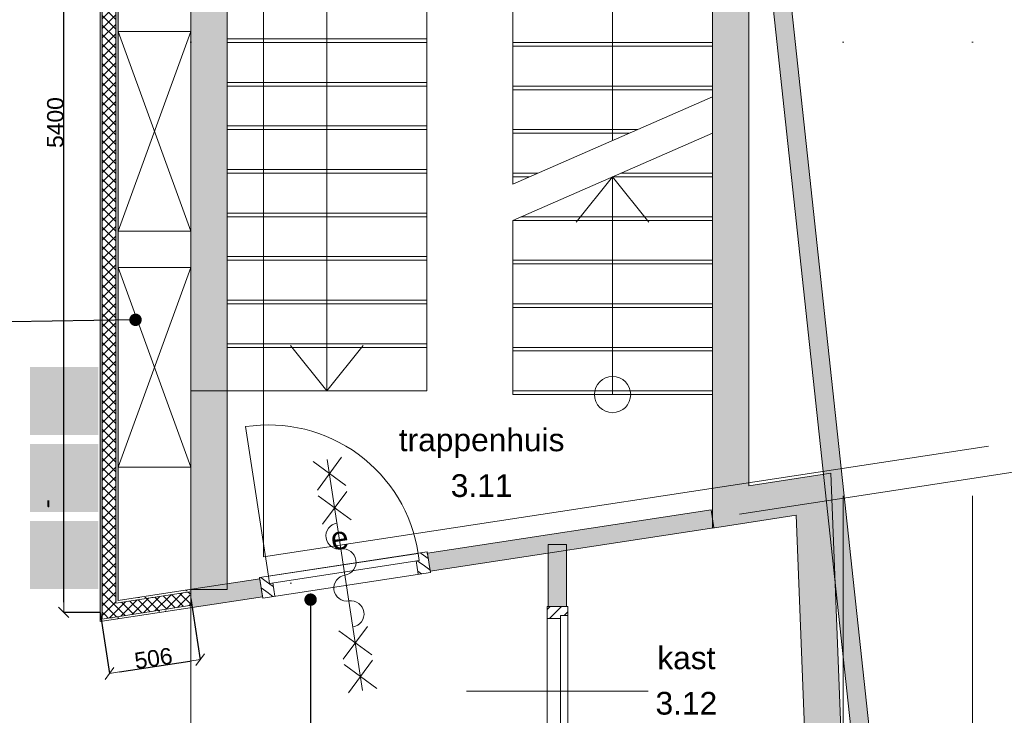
# Model space of a CAD drawing. Extents: x -329828 to 339781, y -55429 to 69176.
# Tile 27 of 140: x -223256 to -217833, y 20388 to 24222. Entities that reach past the tile are written whole.
import ezdxf
from ezdxf.enums import TextEntityAlignment as Align

# ---------------------------------------------------------------- set-up
doc = ezdxf.new("R2010")
doc.units = 0
doc.header["$LTSCALE"] = 50
for name, pattern in [('_ .', [190, 90, -50, 0, -50]), ('B0204', [1300, 1000, -100, 100, -100]), ('B0702', [117.37, 78.119999, -39.250001])]:
    doc.linetypes.add(name, pattern=pattern)
doc.layers.get('0').update_dxf_attribs({"linetype": 'CONTINUOUS'})
doc.layers.get('Defpoints').update_dxf_attribs({"linetype": 'CONTINUOUS'})
for name, color, linetype in [('00 Bestaand', 7, 'CONTINUOUS'), ('00 Bestaand 2D arcering', 7, 'CONTINUOUS'), ('00 Bestaand Deuren', 7, 'CONTINUOUS'), ('00 Bestaand Doorsnede-arcering', 7, 'CONTINUOUS'), ('00 Ruimtenummer', 7, 'CONTINUOUS'), ('22 Binnenwanden', 7, 'CONTINUOUS'), ('22 Binnenwanden 2D arcering', 7, 'CONTINUOUS'), ('22 Binnenwanden Deuren', 7, 'CONTINUOUS'), ('22 Binnenwanden Deurlabels', 7, 'CONTINUOUS'), ('22 Binnenwanden Doorsnede-arcering', 7, 'CONTINUOUS'), ('22 Binnenwanden Laagscheidingslijnen', 7, 'CONTINUOUS'), ('65 Beveiliging', 7, 'CONTINUOUS'), ('65 Beveiliging 2D arcering', 7, 'CONTINUOUS'), ('A Stramien', 7, 'CONTINUOUS'), ('Tekst_dim 1_ 50', 7, 'CONTINUOUS'), ('WM5448--', 1, 'CONTINUOUS')]:
    doc.layers.add(name, color=color, linetype=linetype)
doc.styles.add('GENERATED_STYLE_1', font='ARIAL.TTF')
doc.styles.get("Standard").update_dxf_attribs({"font": 'ARIAL.TTF'})
doc.linetypes.add('WBDBO 60', pattern='A,0,[1,4 3e verdieping1.Shx,S=13.888889,R=0,X=0,Y=-6.10623e-16],-1750,0', length=1750)
doc.dimstyles.new('GENERATED_STYLE__3', dxfattribs={"dimtxt": 89.999998, "dimasz": 57, "dimexe": 0.18, "dimexo": 0, "dimgap": 0.09, "dimtad": 1, "dimdec": 0, "dimzin": 0, "dimdsep": 46, "dimtxsty": 'GENERATED_STYLE_1', "dimblk": 'ARROWHEAD_6', "dimblk1": 'ARROWHEAD_6', "dimblk2": 'ARROWHEAD_6', "dimcen": 0.09, "dimclrd": 1, "dimclre": 1, "dimclrt": 2, "dimadec": 1, "dimazin": 0, "dimtfac": 1, "dimtdec": 4, "dimtmove": 0, "dimatfit": 3, "dimfxl": 0, "dimtolj": 1, "dimtzin": 0, "dimarcsym": 0})
doc.dimstyles.new('GENERATED_STYLE__8', dxfattribs={"dimtxt": 0.18, "dimasz": 136.8, "dimexe": 0.18, "dimexo": 0.0625, "dimgap": 0.09, "dimtad": 0, "dimtih": 1, "dimtoh": 1, "dimdec": 4, "dimzin": 0, "dimdsep": 46, "dimtxsty": 'Standard', "dimcen": 0.09, "dimadec": 0, "dimazin": 0, "dimtfac": 1, "dimtdec": 4, "dimtmove": 0, "dimatfit": 3, "dimldrblk": 'ARROWHEAD_11', "dimfxl": 0, "dimtolj": 1, "dimtzin": 0, "dimarcsym": 0})
pattern_1 = [(45, (0, 0), (-31.82, 31.82), [])]
pattern_2 = [(0, (0, 0), (0, 37.5), [0, -37.5])]
pattern_3 = [(45, (0, 0), (-26.516504, 26.516504), []), (135, (0, 0), (26.516504, 26.516504), [])]

# ---------------------------------------------------------------- blocks, each defined once
blk = doc.blocks.new('Wall_3_2', base_point=(42023.2, 25435.9))
at = {"layer": '00 Bestaand Doorsnede-arcering', "linetype": 'Continuous', "lineweight": 0}
blk.add_hatch(color=255, dxfattribs=at).paths.add_polyline_path([(42023.2, 25435.9), (42023.2, 21420.5), (42223.2, 21653.4), (42223.2, 25535.9)], flags=0)
at = {"layer": '00 Bestaand', "color": 1, "linetype": 'Continuous', "lineweight": 0}
for p, q in [((42223.2, 21653.4), (42223.2, 25535.9)), ((42023.2, 25435.9), (42023.2, 21420.5))]:
    blk.add_line(p, q, dxfattribs=at)
blk = doc.blocks.new('Wall_4_2', base_point=(42479.7, 21591.5))
at = {"layer": '00 Bestaand Doorsnede-arcering', "linetype": 'Continuous', "lineweight": 0}
blk.add_hatch(color=255, dxfattribs=at).paths.add_polyline_path([(42483.7, 21490.9), (42764.8, 14386.6), (42963.7, 14417.2), (42674.7, 21722.5)], flags=0)
at = {"layer": '00 Bestaand', "color": 1, "linetype": 'Continuous', "lineweight": 0}
for p, q in [((42963.7, 14417.2), (42674.7, 21722.5)), ((42483.7, 21490.9), (42545.8, 19921.6))]:
    blk.add_line(p, q, dxfattribs=at)
blk = doc.blocks.new('Wall_27_2', base_point=(43546.7, 14204.5))
at = {"layer": '00 Bestaand Doorsnede-arcering', "linetype": 'Continuous', "lineweight": 0}
blk.add_hatch(color=255, dxfattribs=at).paths.add_polyline_path([(43546.7, 14204.5), (42322.3, 25546.5), (42222.9, 25535.8), (43458.1, 14094.4)], flags=0)
at = {"layer": '00 Bestaand', "color": 1, "linetype": 'Continuous', "lineweight": 0}
for p, q in [((43546.7, 14204.5), (42322.3, 25546.5)), ((42222.9, 25535.8), (43415.7, 14486.7))]:
    blk.add_line(p, q, dxfattribs=at)
blk = doc.blocks.new('Wall_31_2', base_point=(39150.3, 25535.9))
at = {"layer": '22 Binnenwanden Doorsnede-arcering', "linetype": 'Continuous', "lineweight": 0}
blk.add_hatch(color=255, dxfattribs=at).paths.add_polyline_path([(39150.3, 25535.9), (39150.3, 22175.9), (39350.3, 22175.9), (39350.3, 25535.9)], flags=0)
at = {"layer": '22 Binnenwanden', "color": 1, "linetype": 'Continuous', "lineweight": 0}
for p, q in [((39150.3, 25535.9), (39150.3, 22175.9)), ((39350.3, 25535.9), (39150.3, 25535.9)), ((39350.3, 22175.9), (39350.3, 25535.9)), ((39150.3, 22175.9), (39350.3, 22175.9))]:
    blk.add_line(p, q, dxfattribs=at)
blk = doc.blocks.new('Wall_46_2', base_point=(39150.3, 22175.9))
at = {"layer": '00 Bestaand Doorsnede-arcering', "linetype": 'Continuous', "lineweight": 0}
blk.add_hatch(color=255, dxfattribs=at).paths.add_polyline_path([(39150.3, 22175.9), (39150.3, 21080.9), (39350.3, 21080.9), (39350.3, 22175.9)], flags=0)
at = {"layer": '00 Bestaand', "color": 1, "linetype": 'Continuous', "lineweight": 0}
for p, q in [((39150.3, 22175.9), (39150.3, 21080.9)), ((39350.3, 22175.9), (39150.3, 22175.9)), ((39350.3, 21080.9), (39350.3, 22175.9)), ((39150.3, 21080.9), (39350.3, 21080.9))]:
    blk.add_line(p, q, dxfattribs=at)
blk = doc.blocks.new('D1a bu h 15_4')
at = {"layer": '00 Bestaand 2D arcering', "linetype": 'Continuous', "lineweight": 0}
h = blk.add_hatch(dxfattribs=at)
h.set_pattern_fill('12_NAALDHOUT_0002', color=9, style=0, pattern_type=2)
h.set_pattern_definition(pattern_1)
h.paths.add_polyline_path([(-467, 0), (-467, -114), (-433.5, -114), (-433.5, 0)], flags=0)
h = blk.add_hatch(dxfattribs=at)
h.set_pattern_fill('12_NAALDHOUT_0002', color=9, style=0, pattern_type=2)
h.set_pattern_definition(pattern_1)
h.paths.add_polyline_path([(-433.5, 0), (-433.5, -114), (-417, -114), (-417, 0)], flags=0)
h = blk.add_hatch(dxfattribs=at)
h.set_pattern_fill('12_NAALDHOUT_0002', color=9, style=0, pattern_type=2)
h.set_pattern_definition(pattern_1)
h.paths.add_polyline_path([(-417, -74), (-417, 0), (-400, 0), (-400, -74)], flags=0)
h = blk.add_hatch(dxfattribs=at)
h.set_pattern_fill('12_NAALDHOUT_0002', color=9, style=0, pattern_type=2)
h.set_pattern_definition(pattern_1)
h.paths.add_polyline_path([(417, -74), (400, -74), (400, 0), (417, 0)], flags=0)
h = blk.add_hatch(dxfattribs=at)
h.set_pattern_fill('12_NAALDHOUT_0002', color=9, style=0, pattern_type=2)
h.set_pattern_definition(pattern_1)
h.paths.add_polyline_path([(417, 0), (417, -114), (433.5, -114), (433.5, 0)], flags=0)
h = blk.add_hatch(dxfattribs=at)
h.set_pattern_fill('12_NAALDHOUT_0002', color=9, style=0, pattern_type=2)
h.set_pattern_definition(pattern_1)
h.paths.add_polyline_path([(467, 0), (433.5, 0), (433.5, -114), (467, -114)], flags=0)
at = {"layer": '00 Bestaand Deuren', "color": 2, "linetype": 'Continuous', "lineweight": 0}
blk.add_line((0, -557), (0, 443), dxfattribs=at)
at = {"layer": '00 Bestaand Deuren', "color": 1, "linetype": 'Continuous', "lineweight": 0}
for p, q in [((-467, 0), (467, 0)), ((-467, 0), (-467, -114)), ((-400, -74), (-400, 0)), ((400, -74), (400, 0)), ((467, -114), (467, 0)), ((-467, -7), (-467, -107)), ((467, -7), (467, -107)), ((417, -74), (-417, -74)), ((-417, -74), (-417, -114)), ((417, -114), (417, -74)), ((-467, -114), (467, -114)), ((-417, -114), (417, -114))]:
    blk.add_line(p, q, dxfattribs=at)
blk = doc.blocks.new('Wall_47_2', base_point=(41169.3, 21330.4))
at = {"layer": '00 Bestaand Doorsnede-arcering', "linetype": 'Continuous', "lineweight": 0}
for points in [[(41219.3, 21330.4), (41119.3, 21330.4), (41119.3, 20988.6), (41219.3, 20988.6)], [(41119.3, 19821.6), (41219.3, 19921.6), (41219.3, 20054.6), (41119.3, 20054.6)]]:
    blk.add_hatch(color=255, dxfattribs=at).paths.add_polyline_path(points, flags=0)
at = {"layer": '00 Bestaand', "color": 1, "linetype": 'Continuous', "lineweight": 0}
for p, q in [((41119.3, 21330.4), (41119.3, 20988.6)), ((41219.3, 21330.4), (41119.3, 21330.4)), ((41219.3, 20988.6), (41219.3, 21330.4)), ((41119.3, 20988.6), (41219.3, 20988.6)), ((41119.3, 20054.6), (41219.3, 20054.6)), ((41119.3, 20054.6), (41119.3, 19821.6)), ((41219.3, 19921.6), (41219.3, 20054.6))]:
    blk.add_line(p, q, dxfattribs=at)
for p in [(41119.3, 20988.6), (41119.3, 20054.6)]:
    blk.add_point(p, dxfattribs=at)
at = {"layer": '00 Bestaand Deuren', "color": 1, "linetype": 'Continuous', "lineweight": 0, "xscale": -1, "zscale": 1000, "rotation": 90}
blk.add_blockref('D1a bu h 15_4', (41112.3, 20521.6), dxfattribs=at)
blk = doc.blocks.new('Wall_49_2', base_point=(38650.3, 20955))
at = {"layer": '22 Binnenwanden Doorsnede-arcering', "linetype": 'Continuous', "lineweight": 0}
h = blk.add_hatch(dxfattribs=at)
h.set_pattern_fill('10_GIPS_0002', color=9, style=0, pattern_type=2)
h.set_pattern_definition(pattern_2)
h.paths.add_polyline_path([(38650.3, 26354.7), (38650.3, 20904.4), (38662.8, 20919), (38662.8, 26354.7)], flags=0)
h = blk.add_hatch(dxfattribs=at)
h.set_pattern_fill('13_45GR_ISOLATIE_0002', color=9, style=0, pattern_type=2)
h.set_pattern_definition(pattern_3)
h.paths.add_polyline_path([(38662.8, 26354.7), (38662.8, 20919), (38737.8, 21006.3), (38737.8, 26354.7)], flags=0)
h = blk.add_hatch(dxfattribs=at)
h.set_pattern_fill('10_GIPS_0002', color=9, style=0, pattern_type=2)
h.set_pattern_definition(pattern_2)
h.paths.add_polyline_path([(38750.3, 21020.9), (38750.3, 26354.7), (38737.8, 26354.7), (38737.8, 21006.3)], flags=0)
at = {"layer": '22 Binnenwanden', "color": 1, "linetype": 'Continuous', "lineweight": 0}
for p, q in [((38750.3, 26354.7), (38650.3, 26354.7)), ((38650.3, 26354.7), (38650.3, 20904.4)), ((38750.3, 21020.9), (38750.3, 26354.7))]:
    blk.add_line(p, q, dxfattribs=at)
at = {"layer": '22 Binnenwanden Laagscheidingslijnen', "color": 9, "linetype": 'Continuous', "lineweight": 0}
for p, q in [((38662.8, 26354.7), (38662.8, 20919)), ((38737.8, 21006.3), (38737.8, 26354.7))]:
    blk.add_line(p, q, dxfattribs=at)
blk = doc.blocks.new('Wall_50_2', base_point=(38650.3, 20955))
at = {"layer": '22 Binnenwanden Doorsnede-arcering', "linetype": 'Continuous', "lineweight": 0}
h = blk.add_hatch(dxfattribs=at)
h.set_pattern_fill('13_45GR_ISOLATIE_0002', color=9, style=0, pattern_type=2)
h.set_pattern_definition(pattern_3)
h.paths.add_polyline_path([(39144.7, 21068.6), (38737.8, 21006.3), (38662.8, 20919), (39156, 20994.4)], flags=0)
h = blk.add_hatch(dxfattribs=at)
h.set_pattern_fill('10_GIPS_0002', color=9, style=0, pattern_type=2)
h.set_pattern_definition(pattern_2)
h.paths.add_polyline_path([(39142.8, 21080.9), (38750.3, 21020.9), (38737.8, 21006.3), (39144.7, 21068.6)], flags=0)
h = blk.add_hatch(dxfattribs=at)
h.set_pattern_fill('10_GIPS_0002', color=9, style=0, pattern_type=2)
h.set_pattern_definition(pattern_2)
h.paths.add_polyline_path([(38650.3, 20904.4), (39157.9, 20982.1), (39156, 20994.4), (38662.8, 20919)], flags=0)
at = {"layer": '22 Binnenwanden', "color": 1, "linetype": 'Continuous', "lineweight": 0}
for p, q in [((39142.8, 21080.9), (38750.3, 21020.9)), ((38650.3, 20904.4), (39157.9, 20982.1))]:
    blk.add_line(p, q, dxfattribs=at)
at = {"layer": '22 Binnenwanden Laagscheidingslijnen', "color": 9, "linetype": 'Continuous', "lineweight": 0}
for p, q in [((39144.7, 21068.6), (38737.8, 21006.3)), ((38662.8, 20919), (39156, 20994.4))]:
    blk.add_line(p, q, dxfattribs=at)
blk = doc.blocks.new('Wall_109_2', base_point=(42023.2, 21521.6))
at = {"layer": '00 Bestaand Doorsnede-arcering', "linetype": 'Continuous', "lineweight": 0}
blk.add_hatch(color=255, dxfattribs=at).paths.add_polyline_path([(42023.2, 21420.5), (42483.7, 21490.9), (42674.7, 21722.5), (42223.2, 21653.4)], flags=0)
at = {"layer": '00 Bestaand', "color": 1, "linetype": 'Continuous', "lineweight": 0}
for p, q in [((42674.7, 21722.5), (42223.2, 21653.4)), ((42023.2, 21420.5), (42483.7, 21490.9))]:
    blk.add_line(p, q, dxfattribs=at)
blk = doc.blocks.new('D1a bu h 15_9')
at = {"layer": '22 Binnenwanden 2D arcering', "linetype": 'Continuous', "lineweight": 0}
h = blk.add_hatch(dxfattribs=at)
h.set_pattern_fill('12_NAALDHOUT_0002', color=9, style=0, pattern_type=2)
h.set_pattern_definition(pattern_1)
h.paths.add_polyline_path([(-467, 0), (-467, -114), (-433.5, -114), (-433.5, 0)], flags=0)
h = blk.add_hatch(dxfattribs=at)
h.set_pattern_fill('12_NAALDHOUT_0002', color=9, style=0, pattern_type=2)
h.set_pattern_definition(pattern_1)
h.paths.add_polyline_path([(-433.5, 0), (-433.5, -114), (-417, -114), (-417, 0)], flags=0)
h = blk.add_hatch(dxfattribs=at)
h.set_pattern_fill('12_NAALDHOUT_0002', color=9, style=0, pattern_type=2)
h.set_pattern_definition(pattern_1)
h.paths.add_polyline_path([(-417, -74), (-417, 0), (-400, 0), (-400, -74)], flags=0)
h = blk.add_hatch(dxfattribs=at)
h.set_pattern_fill('12_NAALDHOUT_0002', color=9, style=0, pattern_type=2)
h.set_pattern_definition(pattern_1)
h.paths.add_polyline_path([(417, -74), (400, -74), (400, 0), (417, 0)], flags=0)
h = blk.add_hatch(dxfattribs=at)
h.set_pattern_fill('12_NAALDHOUT_0002', color=9, style=0, pattern_type=2)
h.set_pattern_definition(pattern_1)
h.paths.add_polyline_path([(417, 0), (417, -114), (433.5, -114), (433.5, 0)], flags=0)
h = blk.add_hatch(dxfattribs=at)
h.set_pattern_fill('12_NAALDHOUT_0002', color=9, style=0, pattern_type=2)
h.set_pattern_definition(pattern_1)
h.paths.add_polyline_path([(467, 0), (433.5, 0), (433.5, -114), (467, -114)], flags=0)
at = {"layer": '22 Binnenwanden Deuren', "color": 9, "linetype": 'Continuous', "lineweight": 0}
for p, q in [((-79.2, 429), (79.2, 587.4)), ((-79.2, 587.4), (79.2, 429)), ((0, 587.4), (0, -701.4)), ((-79.2, 241.7), (79.2, 400.2)), ((-79.2, 400.2), (79.2, 241.7)), ((-417, -114), (-417, -948)), ((-79.2, -352.2), (79.2, -510.7)), ((-79.2, -510.7), (79.2, -352.2)), ((-79.2, -701.4), (79.2, -543)), ((-79.2, -543), (79.2, -701.4))]:
    blk.add_line(p, q, dxfattribs=at)
at = {"layer": '22 Binnenwanden Deuren', "color": 1, "linetype": 'Continuous', "lineweight": 0}
for p, q in [((-467, 0), (467, 0)), ((-467, 0), (-467, -114)), ((-400, -74), (-400, 0)), ((400, -74), (400, 0)), ((467, -114), (467, 0)), ((-467, -107), (-467, -7)), ((467, -107), (467, -7)), ((417, -74), (-417, -74)), ((-417, -74), (-417, -114)), ((417, -114), (417, -74)), ((-467, -114), (467, -114)), ((-417, -114), (417, -114))]:
    blk.add_line(p, q, dxfattribs=at)
at = {"layer": '22 Binnenwanden Deuren', "color": 9, "linetype": 'Continuous', "lineweight": 0}
for centre, radius, start, end in [((0, 160), 72.3, 270, 90), ((0, 15.3), 72.3, 90, 270), ((0, -129.3), 72.3, 270, 90), ((-417, -114), 834, 270, 0), ((0, -274), 72.3, 90, 270)]:
    blk.add_arc(centre, radius, start, end, dxfattribs=at)
blk = doc.blocks.new('Deur en raam marker 15+_2')
at = {"layer": '22 Binnenwanden Deurlabels', "color": 2, "lineweight": 0, "style": 'GENERATED_STYLE_1'}
blk.add_attdef('AC_WIDO_ID', text='', height=125, rotation=180, dxfattribs=at).set_placement((47.4, -155.9), align=Align.BOTTOM_LEFT)
blk = doc.blocks.new('Wall_160_2', base_point=(42023.2, 21471))
at = {"layer": '22 Binnenwanden Doorsnede-arcering', "linetype": 'Continuous', "lineweight": 0}
for points in [[(42015.6, 21520.5), (40453.5, 21281.5), (40468.6, 21182.6), (42030.8, 21421.6)], [(39530.2, 21140.2), (39142.8, 21080.9), (39157.9, 20982.1), (39545.4, 21041.4)]]:
    blk.add_hatch(color=255, dxfattribs=at).paths.add_polyline_path(points, flags=0)
at = {"layer": '22 Binnenwanden', "color": 1, "linetype": 'Continuous', "lineweight": 0}
for p, q in [((42015.6, 21520.5), (40453.5, 21281.5)), ((42030.8, 21421.6), (42015.6, 21520.5)), ((40468.6, 21182.6), (42030.8, 21421.6)), ((40453.5, 21281.5), (40468.6, 21182.6)), ((39530.2, 21140.2), (39142.8, 21080.9)), ((39530.2, 21140.2), (39545.4, 21041.4)), ((39157.9, 20982.1), (39545.4, 21041.4))]:
    blk.add_line(p, q, dxfattribs=at)
for p in [(40453.5, 21281.5), (39530.2, 21140.2)]:
    blk.add_point(p, dxfattribs=at)
at = {"layer": '22 Binnenwanden Deuren', "color": 1, "linetype": 'Continuous', "lineweight": 0, "xscale": -1, "zscale": 1000, "rotation": 188.6984222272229}
blk.add_blockref('D1a bu h 15_9', (40008, 21105.1), dxfattribs=at)
at = {"layer": '22 Binnenwanden Deurlabels', "color": 9, "lineweight": 0, "rotation": 188.6984222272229}
blk.add_blockref('Deur en raam marker 15+_2', (40007, 21112), dxfattribs=at).add_auto_attribs({'AC_WIDO_ID': 'e'})
blk = doc.blocks.new('Trap bordes 15')
at = {"layer": '00 Bestaand', "color": 252, "linetype": 'B0702', "lineweight": 0}
for p, q in [((2180, 2672.8), (0, 2672.8)), ((0, 2672.8), (0, 1572.8)), ((240, 1572.8), (240, 2672.8)), ((260, 1572.8), (260, 2672.8)), ((480, 1572.8), (480, 2672.8)), ((500, 1572.8), (500, 2672.8)), ((720, 1572.8), (720, 2672.8)), ((740, 1572.8), (740, 2672.8)), ((960, 1572.8), (960, 2672.8)), ((980, 1572.8), (980, 2672.8)), ((1200, 1572.8), (1200, 2672.8)), ((1220, 1572.8), (1220, 2672.8)), ((1440, 1572.8), (1440, 2672.8)), ((1460, 1572.8), (1460, 2672.8)), ((1680, 1572.8), (1680, 2672.8)), ((1700, 1572.8), (1700, 2672.8)), ((1920, 1572.8), (1920, 2672.8)), ((1940, 1572.8), (1940, 2672.8)), ((3260, 2672.8), (2160, 2672.8)), ((2160, 1572.8), (2160, 2672.8)), ((2180, 1572.8), (2180, 2672.8)), ((2180, 1572.8), (2180, 2672.8)), ((3260, 0), (3260, 2672.8)), ((0, 1572.8), (2180, 1572.8)), ((2160, 1572.8), (2160, 1100)), ((0, 1100), (0, 0)), ((240, 1100), (240, 0)), ((480, 1100), (480, 0)), ((720, 1100), (720, 0)), ((1140, 1100), (1620, 0)), ((1900, 1100), (1140, 1100)), ((1180, 1100), (1180, 1008.3)), ((1200, 1100), (1200, 962.5)), ((1420, 1100), (1420, 458.3)), ((1440, 1100), (1440, 412.5)), ((1660, 1100), (1660, 0)), ((1680, 1100), (1680, 0)), ((2160, 1100), (1900, 1100)), ((1900, 0), (1900, 1100)), ((1900, 1100), (1900, 0)), ((1920, 1100), (1920, 0)), ((960, 1054.2), (960, 0)), ((1200, 504.2), (1200, 0)), ((1620, 0), (1900, 0)), ((1900, 0), (3260, 0))]:
    blk.add_line(p, q, dxfattribs=at)
at = {"layer": '00 Bestaand', "color": 9, "linetype": 'B0204', "lineweight": 0}
for p, q in [((250, 2322.8), (0, 2122.8)), ((0, 2122.8), (250, 1922.8)), ((2180, 2122.8), (0, 2122.8)), ((2160, 2122.8), (2710, 2122.8)), ((2710, 550), (2710, 2122.8)), ((1380, 550), (1920, 550)), ((1920, 550), (2710, 550))]:
    blk.add_line(p, q, dxfattribs=at)
at = {"layer": '00 Bestaand', "color": 1, "linetype": 'Continuous', "lineweight": 0}
for p, q in [((-20, 1100), (-20, 0)), ((940, 1100), (-20, 1100)), ((220, 1100), (220, 0)), ((460, 1100), (460, 0)), ((700, 1100), (700, 0)), ((1420, 0), (940, 1100)), ((940, 1100), (940, 0)), ((1180, 550), (1180, 0)), ((-20, 0), (1420, 0))]:
    blk.add_line(p, q, dxfattribs=at)
at = {"layer": '00 Bestaand', "color": 9, "linetype": 'Continuous', "lineweight": 0}
for p, q in [((1180, 550), (930, 750)), ((-20, 550), (1180, 550)), ((930, 350), (1180, 550))]:
    blk.add_line(p, q, dxfattribs=at)
for start, end in [(90, 270), (270, 90)]:
    blk.add_arc((-20, 550), 100, start, end, dxfattribs=at)
blk = doc.blocks.new('Trap bordes 15_2')
at = {"layer": '00 Bestaand', "color": 252, "linetype": 'B0702', "lineweight": 0}
for p, q in [((2180, 2672.8), (0, 2672.8)), ((0, 2672.8), (0, 1572.8)), ((240, 1572.8), (240, 2672.8)), ((260, 1572.8), (260, 2672.8)), ((480, 1572.8), (480, 2672.8)), ((500, 1572.8), (500, 2672.8)), ((720, 1572.8), (720, 2672.8)), ((740, 1572.8), (740, 2672.8)), ((960, 1572.8), (960, 2672.8)), ((980, 1572.8), (980, 2672.8)), ((1200, 1572.8), (1200, 2672.8)), ((1220, 1572.8), (1220, 2672.8)), ((1440, 1572.8), (1440, 2672.8)), ((1460, 1572.8), (1460, 2672.8)), ((1680, 1572.8), (1680, 2672.8)), ((1700, 1572.8), (1700, 2672.8)), ((1920, 1572.8), (1920, 2672.8)), ((1940, 1572.8), (1940, 2672.8)), ((3260, 2672.8), (2160, 2672.8)), ((2160, 1572.8), (2160, 2672.8)), ((2180, 1572.8), (2180, 2672.8)), ((2180, 1572.8), (2180, 2672.8)), ((3260, 0), (3260, 2672.8)), ((0, 1572.8), (2180, 1572.8)), ((2160, 1572.8), (2160, 1100)), ((0, 1100), (0, 0)), ((240, 1100), (240, 0)), ((480, 1100), (480, 0)), ((720, 1100), (720, 0)), ((1140, 1100), (1620, 0)), ((1900, 1100), (1140, 1100)), ((1180, 1100), (1180, 1008.3)), ((1200, 1100), (1200, 962.5)), ((1420, 1100), (1420, 458.3)), ((1440, 1100), (1440, 412.5)), ((1660, 1100), (1660, 0)), ((1680, 1100), (1680, 0)), ((2160, 1100), (1900, 1100)), ((1900, 0), (1900, 1100)), ((1900, 1100), (1900, 0)), ((1920, 1100), (1920, 0)), ((960, 1054.2), (960, 0)), ((1200, 504.2), (1200, 0)), ((1620, 0), (1900, 0)), ((1900, 0), (3260, 0))]:
    blk.add_line(p, q, dxfattribs=at)
at = {"layer": '00 Bestaand', "color": 9, "linetype": 'B0204', "lineweight": 0}
for p, q in [((250, 2322.8), (0, 2122.8)), ((0, 2122.8), (250, 1922.8)), ((2180, 2122.8), (0, 2122.8)), ((2160, 2122.8), (2710, 2122.8)), ((2710, 550), (2710, 2122.8)), ((1380, 550), (1920, 550)), ((1920, 550), (2710, 550))]:
    blk.add_line(p, q, dxfattribs=at)
at = {"layer": '00 Bestaand', "color": 1, "linetype": 'Continuous', "lineweight": 0}
for p, q in [((-20, 1100), (-20, 0)), ((940, 1100), (-20, 1100)), ((220, 1100), (220, 0)), ((460, 1100), (460, 0)), ((700, 1100), (700, 0)), ((1420, 0), (940, 1100)), ((940, 1100), (940, 0)), ((1180, 550), (1180, 0)), ((-20, 0), (1420, 0))]:
    blk.add_line(p, q, dxfattribs=at)
at = {"layer": '00 Bestaand', "color": 9, "linetype": 'Continuous', "lineweight": 0}
for p, q in [((1180, 550), (930, 750)), ((-20, 550), (1180, 550)), ((930, 350), (1180, 550))]:
    blk.add_line(p, q, dxfattribs=at)
for start, end in [(90, 270), (270, 90)]:
    blk.add_arc((-20, 550), 100, start, end, dxfattribs=at)
blk = doc.blocks.new('2D Brandslanghaspel 15+')
at = {"layer": '65 Beveiliging 2D arcering', "linetype": 'Continuous', "lineweight": 0}
for color, points in [(255, [(-187.5, 187.5), (187.5, 187.5), (187.5, -187.5), (-187.5, -187.5)]), (2, [(-111.3, 147.8), (-111.3, -54.7, 0.414214), (-105.7, -60.3, 0.414214), (-100.1, -54.7), (-100.1, 147.8, 0.414214), (-105.7, 153.4, 0.414214)]), (2, [(-92.6, 136.5), (-92.6, -109), (-81.3, -109), (-81.3, 136.5, 0.414214), (-86.9, 142.2, 0.414214)]), (2, [(-73.8, 136.5), (-73.8, -43.5, 0.414214), (-68.2, -49.1, 0.414214), (-62.6, -43.5), (-62.6, 136.5, 0.414214), (-68.2, 142.2, 0.414214)]), (2, [(-55.1, 136.5), (-55.1, -43.5, 0.414214), (-49.4, -49.1, 0.414214), (-43.8, -43.5), (-43.8, 136.5, 0.414214), (-49.4, 142.2, 0.414214)]), (2, [(-35.9, 136.5), (-35.9, -43.5, 0.414214), (-30.2, -49.1, 0.414214), (-24.6, -43.5), (-24.6, 136.5, 0.414214), (-30.2, 142.2, 0.414214)]), (2, [(-17.1, 136.5), (-17.1, -43.5, 0.414214), (-11.5, -49.1, 0.414214), (-5.9, -43.5), (-5.9, 136.5, 0.414214), (-11.5, 142.2, 0.414214)]), (2, [(1.6, 136.5), (1.6, -43.5, 0.414214), (7.3, -49.1, 0.414214), (12.9, -43.5), (12.9, 136.5, 0.414214), (7.3, 142.2, 0.414214)]), (2, [(-92.6, -122.3), (-92.6, -156, 0.414214), (-86.9, -161.6, 0.414214), (-81.3, -156), (-81.3, -122.3)])]:
    blk.add_hatch(color=color, dxfattribs=at).paths.add_polyline_path(points, flags=0)
h = blk.add_hatch(color=2, dxfattribs=at)
h.paths.add_polyline_path([(-187.5, -187.5), (187.5, -187.5), (187.5, 187.5), (-187.5, 187.5)], flags=0)
h.paths.add_polyline_path([(-180, -180), (-180, 180), (180, 180), (180, -180)], flags=0)
h = blk.add_hatch(color=2, dxfattribs=at)
h.paths.add_polyline_path([(19.9, 147.8), (19.9, -54.7, 0.414214), (25.6, -60.3, 0.414214), (31.2, -54.7), (31.2, 35.3), (86.7, 35.3, 0.858182), (160, 46.5, 0.858182), (86.7, 57.8), (31.2, 57.8), (31.2, 147.8, 0.414214), (25.6, 153.4, 0.414214)], flags=0)
h.paths.add_polyline_path([(118.7, 42.8), (100.3, 42.8, 0.319198), (118.7, 24.4)], flags=0)
h.paths.add_polyline_path([(144.7, 42.8), (126.2, 42.8), (126.2, 24.4, 0.319198)], flags=0)
h.paths.add_polyline_path([(144.7, 50.3, 0.319198), (126.2, 68.7), (126.2, 50.3)], flags=0)
h.paths.add_polyline_path([(100.3, 50.3), (118.7, 50.3), (118.7, 68.7, 0.319198)], flags=0)
blk = doc.blocks.new('2D Handmelder 2 15+')
at = {"layer": '65 Beveiliging 2D arcering', "linetype": 'Continuous', "lineweight": 0}
for color, points in [(255, [(-187.5, 187.5), (187.5, 187.5), (187.5, -187.5), (-187.5, -187.5)]), (2, [(-56.25, 0, 1), (56.25, 0, 1)])]:
    blk.add_hatch(color=color, dxfattribs=at).paths.add_polyline_path(points, flags=0)
h = blk.add_hatch(color=2, dxfattribs=at)
h.paths.add_polyline_path([(-187.5, 187.5), (-187.5, -187.5), (187.5, -187.5), (187.5, 187.5)], flags=0)
h.paths.add_polyline_path([(-168.75, 168.75), (-168.75, -168.75), (168.75, -168.75), (168.75, 168.75)], flags=0)
blk = doc.blocks.new('2D Handblusser 15+')
at = {"layer": '65 Beveiliging 2D arcering', "linetype": 'Continuous', "lineweight": 0}
for color, points in [(255, [(-187.5, -187.5), (187.5, -187.5), (187.5, 187.5), (-187.5, 187.5)]), (2, [(-49.7, -140.5), (49.7, -140.5), (49.7, 62, 0.414214), (31, 80.8), (15.3, 80.8), (15.3, 100.3), (29, 100.3), (42.7, 107.8), (42.7, 124.5), (29, 132), (15.3, 132), (15.3, 143), (-15.3, 143), (-15.3, 131.1), (-34.9, 131.1), (-67.7, 112.1, 0.267949), (-72.3, 104), (-72.3, 73), (-60.4, 73), (-60.4, 85.1), (-32.6, 101.2), (-15.3, 101.2), (-15.3, 80.8), (-31, 80.8, 0.414214), (-49.7, 62)])]:
    blk.add_hatch(color=color, dxfattribs=at).paths.add_polyline_path(points, flags=0)
h = blk.add_hatch(color=2, dxfattribs=at)
h.paths.add_polyline_path([(-187.5, -187.5), (187.5, -187.5), (187.5, 187.5), (-187.5, 187.5)], flags=0)
h.paths.add_polyline_path([(-180, -180), (-180, 180), (180, 180), (180, -180)], flags=0)
blk = doc.blocks.new('ARROWHEAD_6')
at = {"color": 0, "linetype": 'Continuous', "lineweight": 0}
for p, q in [((0, 0), (-1, 0)), ((-0.5, -0.5), (0.5, 0.5))]:
    blk.add_line(p, q, dxfattribs=at)
blk = doc.blocks.new('*D1702')
at = {"layer": 'Defpoints', "color": 0, "linetype": 'Continuous', "transparency": 16777216}
for p in [(-313899.6, 76375), (-313699.6, 76375), (-313699.6, 70975.3)]:
    blk.add_point(p, dxfattribs=at)
at = {"layer": 'Tekst_dim 1_ 50', "color": 1, "linetype": 'Continuous', "lineweight": -2, "transparency": 16777216}
for p, q in [((-313699.6, 76375), (-313899.8, 76375)), ((-313899.6, 71032.3), (-313899.6, 76318)), ((-313699.6, 70975.3), (-313899.8, 70975.3))]:
    blk.add_line(p, q, dxfattribs=at)
at = {"layer": 'Tekst_dim 1_ 50', "color": 1, "linetype": 'Continuous', "lineweight": -2, "transparency": 16777216, "xscale": 56.99999999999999, "yscale": 56.99999999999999, "zscale": 56.99999999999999}
for p, rotation in [((-313899.6, 76375), 90), ((-313899.6, 70975.3), 270)]:
    blk.add_blockref('ARROWHEAD_6', p, dxfattribs=dict(at, rotation=rotation))
at = {"layer": 'Tekst_dim 1_ 50', "color": 2, "linetype": 'Continuous', "lineweight": 0, "transparency": 16777216, "insert": (-313945.6, 73675.1), "char_height": 90, "attachment_point": 5, "rotation": 90, "style": 'GENERATED_STYLE_1'}
blk.add_mtext('\\A1;5400', dxfattribs=at)
blk = doc.blocks.new('*D1703')
at = {"layer": 'Defpoints', "color": 0, "linetype": 'Continuous', "transparency": 16777216}
for p in [(-313199.6, 71051.8), (-313699.6, 70975.3), (-313148.1, 70715.3)]:
    blk.add_point(p, dxfattribs=at)
at = {"layer": 'Tekst_dim 1_ 50', "color": 1, "linetype": 'Continuous', "lineweight": -2, "transparency": 16777216}
for p, q in [((-313199.6, 71051.8), (-313148.1, 70715.2)), ((-313699.6, 70975.3), (-313648.1, 70638.7)), ((-313591.8, 70647.5), (-313204.5, 70706.7))]:
    blk.add_line(p, q, dxfattribs=at)
at = {"layer": 'Tekst_dim 1_ 50', "color": 1, "linetype": 'Continuous', "lineweight": -2, "transparency": 16777216, "xscale": 56.99999999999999, "yscale": 56.99999999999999, "zscale": 56.99999999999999}
for p, rotation in [((-313148.1, 70715.3), 8.698422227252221), ((-313648.1, 70638.8), 188.6984222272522)]:
    blk.add_blockref('ARROWHEAD_6', p, dxfattribs=dict(at, rotation=rotation))
at = {"layer": 'Tekst_dim 1_ 50', "color": 2, "linetype": 'Continuous', "lineweight": 0, "transparency": 16777216, "insert": (-313405.1, 70722.6), "char_height": 90, "attachment_point": 5, "rotation": 8.6984, "style": 'GENERATED_STYLE_1'}
blk.add_mtext('\\A1;506', dxfattribs=at)
blk = doc.blocks.new('ARROWHEAD_11')
at = {"color": 0, "linetype": 'Continuous', "lineweight": 0}
blk.add_line((0, 0), (-1, 0), dxfattribs=at)
at = {"color": 0, "linetype": 'Continuous', "lineweight": 0, "const_width": 0.25, "flags": 128}
blk.add_lwpolyline([(-0.125, 0, 1), (0.125, 0, 1)], format="xyb", close=True, dxfattribs=at)
blk = doc.blocks.new('fdsdfh')
at = {"layer": '22 Binnenwanden', "color": 9, "linetype": 'Continuous', "lineweight": 0, "flags": 128}
for points in [[(-313599.6, 73076.8), (-313199.6, 74176.8)], [(-313599.6, 74176.8), (-313199.6, 73076.8)], [(-313599.6, 72876.8), (-313199.6, 71776.8)], [(-313599.6, 71776.8), (-313199.6, 72876.8)]]:
    blk.add_lwpolyline(points, dxfattribs=at)
at = {"layer": '22 Binnenwanden', "color": 2, "linetype": 'Continuous', "lineweight": 0, "flags": 128}
for points in [[(-313599.6, 74176.8), (-313199.6, 74176.8), (-313199.6, 73076.8), (-313599.6, 73076.8)], [(-313599.6, 72876.8), (-313199.6, 72876.8), (-313199.6, 71776.8), (-313599.6, 71776.8)]]:
    blk.add_lwpolyline(points, close=True, dxfattribs=at)
at = {"layer": '65 Beveiliging', "color": 1, "linetype": 'WBDBO 60', "lineweight": 0, "flags": 128}
blk.add_lwpolyline([(-311476.6, 76630.6), (-312799.6, 75465.8), (-312799.6, 71281.1), (-308805.2, 71892.2)], dxfattribs=at)
at = {"layer": 'A Stramien', "color": 9, "linetype": '_ .', "lineweight": 0, "flags": 128}
for points in [[(-313199.6, 57617.2), (-313199.6, 88255.4)], [(-309606.6, 57617.2), (-309606.6, 88255.4)], [(-308893.6, 57617.2), (-308893.6, 88255.4)]]:
    blk.add_lwpolyline(points, dxfattribs=at)
blk.add_lwpolyline([(-305728.9, 72199.7), (-323977.9, 69395.6, -0.123), (-351351.8, 73578.1)], format="xyb", dxfattribs=at)
at = {"layer": '00 Bestaand', "color": 1, "lineweight": 0}
for name, p in [('Wall_3_2', (-310326.7, 75456.2)), ('Wall_27_2', (-308803.2, 64224.8)), ('Wall_46_2', (-313199.6, 72196.2)), ('Wall_109_2', (-310326.7, 71541.9)), ('Wall_4_2', (-309870.2, 71611.8)), ('Wall_47_2', (-311180.6, 71350.7))]:
    blk.add_blockref(name, p, dxfattribs=at)
at = {"layer": '00 Bestaand', "color": 1, "linetype": 'Continuous', "lineweight": 0, "zscale": 1000, "rotation": 90}
for name in ['Trap bordes 15', 'Trap bordes 15_2']:
    blk.add_blockref(name, (-310326.8, 72196.2), dxfattribs=at)
at = {"layer": '22 Binnenwanden', "color": 1, "lineweight": 0}
for name, p in [('Wall_49_2', (-313699.6, 70975.3)), ('Wall_31_2', (-313199.6, 75556.2)), ('Wall_160_2', (-310326.7, 71491.3)), ('Wall_50_2', (-313699.6, 70975.3))]:
    blk.add_blockref(name, p, dxfattribs=at)
at = {"layer": '65 Beveiliging', "color": 1, "linetype": 'Continuous', "lineweight": 0, "zscale": 1000}
for name, p in [('2D Handmelder 2 15+', (-313897, 72141.3)), ('2D Brandslanghaspel 15+', (-313897, 71716.3)), ('2D Handblusser 15+', (-313897, 71291.3))]:
    blk.add_blockref(name, p, dxfattribs=at)
at = {"layer": '00 Ruimtenummer', "color": 2, "linetype": 'Continuous', "lineweight": 0, "char_height": 125, "attachment_point": 5, "style": 'GENERATED_STYLE_1'}
for s, insert in [('{3.11}', (-311597.7, 71673.5)), ('{3.12}', (-310470.2, 70474.2))]:
    blk.add_mtext(s, dxfattribs=dict(at, insert=insert))
at = {"layer": 'Tekst_dim 1_ 50', "color": 1, "linetype": 'Continuous', "lineweight": 0, "char_height": 125, "attachment_point": 5, "style": 'GENERATED_STYLE_1'}
for s, insert in [('{trappenhuis}', (-311597.7, 71907.6)), ('{kast}', (-310470.2, 70724.3))]:
    blk.add_mtext(s, dxfattribs=dict(at, insert=insert))
at = {"layer": 'Tekst_dim 1_ 50', "color": 1, "linetype": 'Continuous', "lineweight": 0}
for base, p2, angle, picture, middle in [((-313899.6, 76375), (-313699.6, 76375), 90, '*D1702', (-313945.6, 73675.1)), ((-313148.1, 70715.3), (-313199.6, 71051.8), 8.6984, '*D1703', (-313405.1, 70722.6))]:
    dim = blk.add_linear_dim(base=base, p1=(-313699.6, 70975.3), p2=p2, angle=angle, dimstyle='GENERATED_STYLE__3', dxfattribs=at)
    dim.commit()
    dim.dimension.update_dxf_attribs({"geometry": picture, "text_midpoint": middle})
at = {"layer": 'Tekst_dim 1_ 50', "color": 1, "linetype": 'Continuous', "lineweight": 0, "annotation_type": 0, "has_hookline": 1, "hookline_direction": 1}
for points, text_width in [([(-313504, 72588.1), (-314192.2, 72577.2)], 1841.6), ([(-312539.8, 71045.9), (-312539.8, 70256.5), (-312962.8, 70256.5)], 771)]:
    blk.add_leader(points, dimstyle='GENERATED_STYLE__8', dxfattribs=dict(at, text_width=text_width))

msp = doc.modelspace()

# ---------------------------------------------------------------- block references
at = {"layer": 'WM5448--'}
msp.add_blockref('fdsdfh', (90886.3, -50020.3), dxfattribs=at)

doc.saveas('drawing.dxf')
